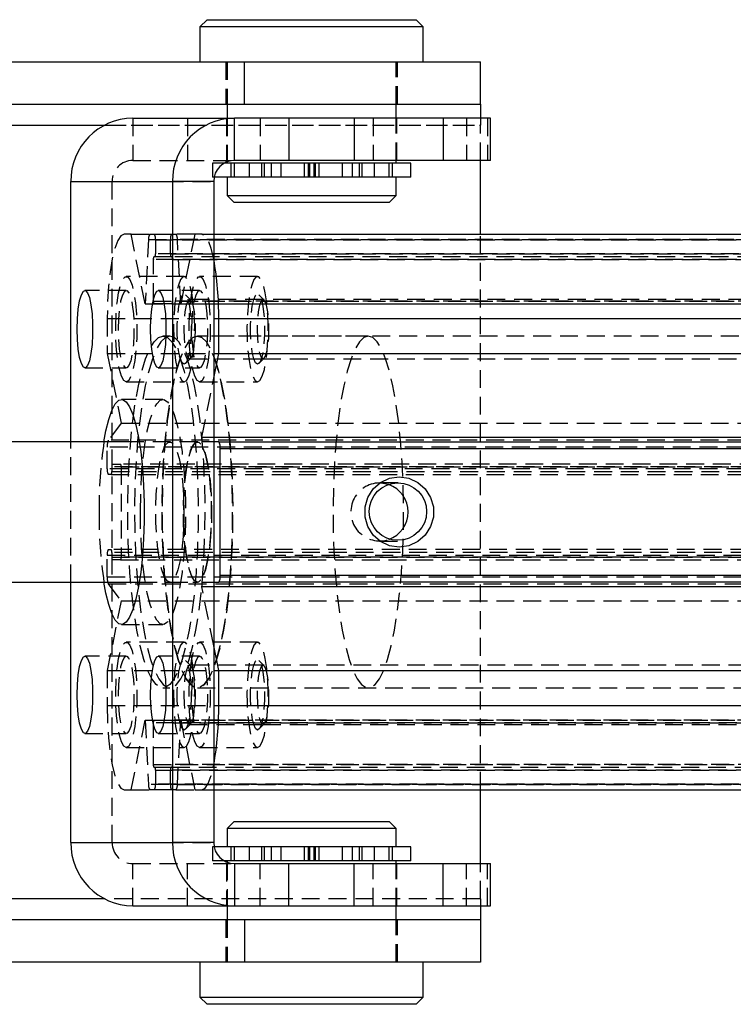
# Model space of a CAD drawing. Extents: x 28 to 325, y 10 to 291.
# Tile 8 of 10: x 206 to 257, y 105 to 175. Entities that reach past the tile are written whole.
import ezdxf

# ---------------------------------------------------------------- set-up
doc = ezdxf.new("R2010")
doc.units = 0
doc.linetypes.add('HIDDEN', pattern=[1.905, 1.27, -0.635])
doc.layers.get('0').update_dxf_attribs({"linetype": 'CONTINUOUS'})

msp = doc.modelspace()

# ---------------------------------------------------------------- linework, layer by layer
at = {"color": 7, "linetype": 'CONTINUOUS'}
for p, q in [((219.802826, 174.767211), (219.302832, 174.267214)), ((219.802826, 174.767211), (227.240331, 174.767211)), ((227.240331, 174.767211), (234.677828, 174.767211)), ((235.177829, 174.267214), (234.677828, 174.767211)), ((219.302832, 174.267214), (219.302832, 171.767212)), ((227.240331, 174.267214), (219.302832, 174.267214)), ((235.177829, 174.267214), (227.240331, 174.267214)), ((235.177829, 171.767212), (235.177829, 174.267214)), ((126.251842, 171.767212), (222.467958, 171.767212)), ((222.467958, 168.767214), (222.467958, 171.767212)), ((222.467958, 171.767212), (239.240325, 171.767212)), ((239.240325, 168.767214), (239.240325, 171.767212)), ((126.251842, 168.767214), (222.467958, 168.767214)), ((221.240326, 168.767214), (221.240326, 167.767213)), ((222.467958, 168.767214), (239.240325, 168.767214)), ((233.240328, 167.767213), (233.240328, 168.767214)), ((239.240325, 168.767214), (239.240325, 167.767213)), ((214.530482, 167.767213), (221.752576, 167.767213)), ((221.752576, 164.767213), (221.752576, 167.767213)), ((225.628122, 167.767213), (221.752576, 167.767213)), ((225.628122, 167.767213), (225.628122, 164.767213)), ((230.257704, 167.767213), (225.628122, 167.767213)), ((230.257704, 167.767213), (230.257704, 164.767213)), ((236.591115, 167.767213), (230.257704, 167.767213)), ((236.591115, 167.767213), (236.591115, 164.767213)), ((239.955395, 167.767213), (236.591115, 167.767213)), ((239.955395, 164.767213), (239.955395, 167.767213)), ((234.281718, 164.567213), (221.019461, 164.567213)), ((221.240326, 164.673127), (221.240326, 164.567213)), ((225.628122, 164.767213), (221.752576, 164.767213)), ((230.257704, 164.767213), (225.628122, 164.767213)), ((236.591115, 164.767213), (230.257704, 164.767213)), ((233.240328, 164.567213), (233.240328, 164.767213)), ((234.281718, 163.567213), (234.281718, 164.567213)), ((239.955395, 164.767213), (236.591115, 164.767213)), ((239.240325, 159.517214), (239.240325, 164.767213)), ((210.121966, 144.767212), (210.121966, 163.267212)), ((210.121966, 163.267212), (217.34406, 163.267212)), ((217.34406, 163.267212), (217.34406, 116.267213)), ((220.283075, 163.267212), (217.34406, 163.267212)), ((220.283075, 163.267212), (220.283075, 116.267213)), ((234.281718, 163.567213), (220.312766, 163.567213)), ((221.240326, 163.567213), (221.240326, 162.267213)), ((233.240328, 162.267213), (233.240328, 163.567213)), ((221.240326, 162.267213), (221.740327, 161.767212)), ((221.240326, 162.267213), (233.240328, 162.267213)), ((232.740327, 161.767212), (221.740327, 161.767212)), ((232.740327, 161.767212), (233.240328, 162.267213)), ((220.283075, 159.517214), (306.621126, 159.517214)), ((220.634147, 151.031932), (220.634147, 153.517213)), ((220.634147, 153.517213), (307.824812, 153.517213)), ((220.283075, 149.281931), (220.634147, 151.031932)), ((220.634147, 151.031932), (307.824812, 151.031932)), ((220.283075, 145.09118), (306.633017, 145.09118)), ((214.985847, 144.767212), (159.70116, 144.767212)), ((220.634147, 144.767212), (220.283075, 144.767212)), ((220.634147, 144.767212), (307.824812, 144.767212)), ((220.734454, 135.267213), (220.734454, 144.267213)), ((307.925127, 144.267213), (220.734454, 144.267213)), ((220.734454, 135.267213), (307.925127, 135.267213)), ((159.611807, 134.767213), (214.985847, 134.767213)), ((210.121966, 116.267213), (210.121966, 134.767213)), ((220.283075, 134.767213), (220.634147, 134.767213)), ((306.633017, 134.443245), (220.283075, 134.443245)), ((307.824812, 134.767213), (220.634147, 134.767213)), ((220.634147, 128.502494), (220.283075, 130.252494)), ((220.634147, 126.017213), (220.634147, 128.502494)), ((220.634147, 128.502494), (307.824812, 128.502494)), ((220.634147, 126.017213), (307.824812, 126.017213)), ((220.283075, 120.017214), (306.621126, 120.017214)), ((239.240325, 114.767212), (239.240325, 120.017214)), ((221.740327, 117.767213), (221.240326, 117.267214)), ((221.740327, 117.767213), (227.240331, 117.767213)), ((227.240331, 117.767213), (232.740327, 117.767213)), ((233.240328, 117.267214), (232.740327, 117.767213)), ((221.240326, 117.267214), (221.240326, 115.967212)), ((227.240331, 117.267214), (221.240326, 117.267214)), ((233.240328, 117.267214), (227.240331, 117.267214)), ((233.240328, 115.967212), (233.240328, 117.267214)), ((210.121966, 116.267213), (217.34406, 116.267213)), ((220.283075, 116.267213), (217.34406, 116.267213)), ((234.281718, 115.967212), (220.312766, 115.967212)), ((234.281718, 114.967212), (234.281718, 115.967212)), ((234.281718, 114.967212), (221.019461, 114.967212)), ((221.240326, 114.967212), (221.240326, 114.861298)), ((233.240328, 114.767212), (233.240328, 114.967212)), ((221.752576, 114.767212), (221.752576, 111.767214)), ((221.752576, 114.767212), (225.628122, 114.767212)), ((225.628122, 111.767214), (225.628122, 114.767212)), ((225.628122, 114.767212), (230.257704, 114.767212)), ((230.257704, 111.767214), (230.257704, 114.767212)), ((230.257704, 114.767212), (236.591115, 114.767212)), ((236.591115, 111.767214), (236.591115, 114.767212)), ((236.591115, 114.767212), (239.955395, 114.767212)), ((239.955395, 111.767214), (239.955395, 114.767212)), ((214.530482, 111.767214), (221.752576, 111.767214)), ((221.240326, 111.767214), (221.240326, 110.767213)), ((221.752576, 111.767214), (225.628122, 111.767214)), ((225.628122, 111.767214), (230.257704, 111.767214)), ((230.257704, 111.767214), (236.591115, 111.767214)), ((233.240328, 110.767213), (233.240328, 111.767214)), ((236.591115, 111.767214), (239.955395, 111.767214)), ((239.240325, 111.767214), (239.240325, 110.767213)), ((222.467958, 110.767213), (126.251842, 110.767213)), ((222.467958, 110.767213), (222.467958, 107.767213)), ((239.240325, 110.767213), (222.467958, 110.767213)), ((239.240325, 110.767213), (239.240325, 107.767213)), ((222.467958, 107.767213), (126.251842, 107.767213)), ((219.302832, 107.767213), (219.302832, 105.267212)), ((239.240325, 107.767213), (222.467958, 107.767213)), ((235.177829, 105.267212), (235.177829, 107.767213)), ((219.302832, 105.267212), (219.802826, 104.767214)), ((219.302832, 105.267212), (235.177829, 105.267212)), ((234.677828, 104.767214), (235.177829, 105.267212)), ((234.677828, 104.767214), (219.802826, 104.767214))]:
    msp.add_line(p, q, dxfattribs=at)
at = {"color": 7, "linetype": 'HIDDEN'}
for p, q in [((221.140332, 171.767212), (221.140332, 168.767214)), ((221.240326, 171.767212), (221.240326, 168.767214)), ((233.240328, 168.767214), (233.240328, 171.767212)), ((233.340329, 168.767214), (233.340329, 171.767212)), ((214.530482, 167.767213), (214.530482, 164.767213)), ((218.406028, 167.767213), (218.406028, 164.767213)), ((221.190332, 167.767213), (221.190332, 164.767213)), ((221.240326, 167.767213), (221.240326, 164.673127)), ((223.573147, 167.767213), (223.573147, 164.767213)), ((231.604933, 167.767213), (231.604933, 164.767213)), ((233.240328, 164.767213), (233.240328, 167.767213)), ((233.290329, 164.767213), (233.290329, 167.767213)), ((238.240651, 167.767213), (238.240651, 164.767213)), ((239.240325, 167.767213), (239.240325, 167.267212)), ((239.752098, 167.767213), (239.752098, 164.767213)), ((123.240328, 167.267212), (239.240325, 167.267212)), ((212.510846, 167.267212), (239.240325, 167.267212)), ((239.240325, 164.767213), (239.240325, 167.267212)), ((214.530482, 164.767213), (221.752576, 164.767213)), ((221.019461, 164.567213), (220.198936, 164.567213)), ((220.198936, 164.567213), (220.198936, 163.567213)), ((221.49033, 164.567213), (221.49033, 163.567213)), ((221.740327, 164.567213), (221.740327, 163.567213)), ((222.805298, 164.567213), (222.805298, 163.567213)), ((223.672389, 164.567213), (223.672389, 163.567213)), ((223.864517, 164.567213), (223.864517, 163.567213)), ((224.370255, 164.567213), (224.370255, 163.567213)), ((225.040331, 164.567213), (225.040331, 163.567213)), ((226.74033, 163.567213), (226.74033, 164.567213)), ((226.990326, 164.567213), (226.990326, 163.567213)), ((227.081492, 164.567213), (227.081492, 163.567213)), ((227.399169, 164.567213), (227.399169, 163.567213)), ((227.490327, 164.567213), (227.490327, 163.567213)), ((227.740332, 164.567213), (227.740332, 163.567213)), ((229.440331, 163.567213), (229.440331, 164.567213)), ((230.110406, 164.567213), (230.110406, 163.567213)), ((230.616136, 164.567213), (230.616136, 163.567213)), ((230.808265, 164.567213), (230.808265, 163.567213)), ((231.675363, 164.567213), (231.675363, 163.567213)), ((232.740327, 163.567213), (232.740327, 164.567213)), ((232.990331, 163.567213), (232.990331, 164.567213)), ((210.121966, 163.267212), (213.060982, 163.267212)), ((213.060982, 163.267212), (220.283075, 163.267212)), ((213.060982, 116.267213), (213.060982, 163.267212)), ((220.312766, 163.567213), (220.198936, 163.567213)), ((214.412167, 159.517214), (213.913589, 159.517214)), ((215.40337, 154.576385), (214.412167, 159.517214)), ((214.412167, 159.517214), (215.745925, 159.517214)), ((215.649038, 159.146622), (215.40337, 154.576385)), ((215.649038, 159.146622), (302.839703, 159.146622)), ((215.745925, 159.517214), (216.055139, 159.517214)), ((216.055139, 159.517214), (217.28891, 159.517214)), ((216.135382, 159.117212), (216.135382, 158.117212)), ((216.135382, 159.117212), (303.326047, 159.117212)), ((217.208668, 158.117212), (217.208668, 159.117212)), ((304.399333, 159.117212), (217.208668, 159.117212)), ((217.28891, 159.517214), (217.598124, 159.517214)), ((218.931883, 159.517214), (217.598124, 159.517214)), ((217.940687, 154.576385), (217.695012, 159.146622)), ((304.885677, 159.146622), (217.695012, 159.146622)), ((218.931883, 159.517214), (217.940687, 154.576385)), ((219.430468, 159.517214), (218.931883, 159.517214)), ((219.430468, 159.517214), (220.283075, 159.517214)), ((239.240325, 120.017214), (239.240325, 159.517214)), ((215.989939, 154.767212), (215.989939, 157.717213)), ((303.180612, 157.717213), (215.989939, 157.717213)), ((216.09526, 157.917213), (216.03006, 157.917213)), ((217.248789, 157.917213), (216.09526, 157.917213)), ((303.326047, 158.117212), (216.135382, 158.117212)), ((217.208668, 158.117212), (304.399333, 158.117212)), ((217.313989, 157.917213), (217.248789, 157.917213)), ((304.504654, 157.917213), (217.313989, 157.917213)), ((217.35411, 157.717213), (217.35411, 154.767212)), ((217.35411, 157.717213), (304.544783, 157.717213)), ((218.178666, 156.517213), (214.064046, 156.517213)), ((223.394617, 156.517213), (219.280004, 156.517213)), ((214.064046, 155.517213), (211.125038, 155.517213)), ((219.280004, 155.517213), (216.340995, 155.517213)), ((215.989939, 154.767212), (303.180612, 154.767212)), ((304.544783, 154.767212), (217.35411, 154.767212)), ((218.6568, 154.822711), (218.281365, 155.214234)), ((223.786487, 154.867213), (218.570529, 154.867213)), ((223.872758, 154.822711), (223.497323, 155.214234)), ((301.964185, 154.867213), (223.786487, 154.867213)), ((215.40337, 154.576385), (217.940687, 154.576385)), ((217.313989, 154.567213), (216.03006, 154.567213)), ((217.313989, 154.567213), (304.504654, 154.567213)), ((217.940687, 154.576385), (305.131353, 154.576385)), ((212.709903, 153.517213), (212.709903, 151.031932)), ((212.709903, 153.517213), (299.900568, 153.517213)), ((217.161863, 152.267213), (216.672025, 152.267213)), ((231.269113, 152.267213), (219.121202, 152.267213)), ((301.413513, 152.267213), (219.121202, 152.267213)), ((212.709903, 151.031932), (213.701106, 146.091103)), ((212.709903, 151.031932), (220.634147, 151.031932)), ((218.281365, 150.320191), (218.6568, 150.711714)), ((218.570529, 150.667213), (223.786487, 150.667213)), ((223.497323, 150.320191), (223.872758, 150.711714)), ((223.786487, 150.667213), (301.964185, 150.667213)), ((211.125038, 150.017213), (214.064046, 150.017213)), ((216.340995, 150.017213), (219.280004, 150.017213)), ((219.442352, 145.09118), (220.283075, 149.281931)), ((214.064046, 149.017213), (218.178666, 149.017213)), ((219.280004, 149.017213), (223.394617, 149.017213)), ((216.672025, 147.767213), (213.733017, 147.767213)), ((213.701106, 146.091103), (212.784252, 144.866512)), ((213.701106, 146.091103), (300.891764, 146.091103)), ((219.442352, 145.09118), (220.283075, 145.09118)), ((210.121966, 134.767213), (210.121966, 144.767212)), ((212.709903, 142.842213), (212.709903, 144.383549)), ((299.900568, 144.383549), (212.709903, 144.383549)), ((299.974925, 144.866512), (212.784252, 144.866512)), ((219.121202, 144.767212), (214.985847, 144.767212)), ((219.121202, 144.767212), (217.161863, 144.767212)), ((220.283075, 144.767212), (219.466536, 144.767212)), ((299.900568, 142.842213), (212.709903, 142.842213)), ((213.030889, 142.967213), (213.030889, 142.642213)), ((300.221554, 142.967213), (213.030889, 142.967213)), ((213.07101, 143.167213), (213.662817, 143.167213)), ((300.853482, 143.167213), (213.662817, 143.167213)), ((213.702946, 142.967213), (213.702946, 136.567213)), ((213.702946, 142.967213), (300.893611, 142.967213)), ((212.990767, 142.442213), (212.790153, 142.442213)), ((212.990767, 142.442213), (300.181425, 142.442213)), ((213.030889, 142.642213), (300.221554, 142.642213)), ((233.383304, 141.834213), (232.06587, 141.834213)), ((232.06587, 137.700213), (233.383304, 137.700213)), ((212.709903, 135.150876), (212.709903, 136.692213)), ((212.709903, 136.692213), (299.900568, 136.692213)), ((212.790153, 137.092213), (212.990767, 137.092213)), ((300.181425, 137.092213), (212.990767, 137.092213)), ((213.030889, 136.892213), (213.030889, 136.567213)), ((300.221554, 136.892213), (213.030889, 136.892213)), ((213.030889, 136.567213), (300.221554, 136.567213)), ((300.893611, 136.567213), (213.702946, 136.567213)), ((213.662817, 136.367213), (213.07101, 136.367213)), ((213.662817, 136.367213), (300.853482, 136.367213)), ((212.709903, 135.150876), (299.900568, 135.150876)), ((212.784252, 134.667913), (213.701106, 133.443322)), ((212.784252, 134.667913), (299.974925, 134.667913)), ((214.985847, 134.767213), (219.121202, 134.767213)), ((217.161863, 134.767213), (219.121202, 134.767213)), ((220.283075, 130.252494), (219.442352, 134.443245)), ((220.283075, 134.443245), (219.442352, 134.443245)), ((219.466536, 134.767213), (220.283075, 134.767213)), ((213.701106, 133.443322), (212.709903, 128.502494)), ((213.701106, 133.443322), (300.891764, 133.443322)), ((213.733017, 131.767213), (216.672025, 131.767213)), ((218.178666, 130.517212), (214.064046, 130.517212)), ((223.394617, 130.517212), (219.280004, 130.517212)), ((214.064046, 129.517212), (211.125038, 129.517212)), ((219.280004, 129.517212), (216.340995, 129.517212)), ((218.6568, 128.822711), (218.281365, 129.214234)), ((223.786487, 128.867212), (218.570529, 128.867212)), ((223.872758, 128.822711), (223.497323, 129.214234)), ((301.964185, 128.867212), (223.786487, 128.867212)), ((212.709903, 128.502494), (212.709903, 126.017213)), ((212.709903, 128.502494), (220.634147, 128.502494)), ((216.672025, 127.267212), (217.161863, 127.267212)), ((219.121202, 127.267212), (231.269113, 127.267212)), ((219.121202, 127.267212), (301.413513, 127.267212)), ((212.709903, 126.017213), (299.900568, 126.017213)), ((214.412167, 120.017214), (215.40337, 124.958041)), ((215.40337, 124.958041), (215.649038, 120.387804)), ((215.40337, 124.958041), (217.940687, 124.958041)), ((215.989939, 121.817212), (215.989939, 124.767213)), ((303.180612, 124.767213), (215.989939, 124.767213)), ((216.03006, 124.967213), (217.313989, 124.967213)), ((304.504654, 124.967213), (217.313989, 124.967213)), ((217.35411, 124.767213), (217.35411, 121.817212)), ((217.35411, 124.767213), (304.544783, 124.767213)), ((217.695012, 120.387804), (217.940687, 124.958041)), ((217.940687, 124.958041), (218.931883, 120.017214)), ((217.940687, 124.958041), (305.131353, 124.958041)), ((218.281365, 124.320191), (218.6568, 124.711714)), ((218.570529, 124.667213), (223.786487, 124.667213)), ((223.497323, 124.320191), (223.872758, 124.711714)), ((223.786487, 124.667213), (301.964185, 124.667213)), ((211.125038, 124.017212), (214.064046, 124.017212)), ((216.340995, 124.017212), (219.280004, 124.017212)), ((214.064046, 123.017212), (218.178666, 123.017212)), ((219.280004, 123.017212), (223.394617, 123.017212)), ((215.989939, 121.817212), (303.180612, 121.817212)), ((304.544783, 121.817212), (217.35411, 121.817212)), ((216.03006, 121.617213), (216.09526, 121.617213)), ((216.09526, 121.617213), (217.248789, 121.617213)), ((216.135382, 121.417213), (216.135382, 120.417213)), ((216.135382, 121.417213), (303.326047, 121.417213)), ((217.208668, 120.417213), (217.208668, 121.417213)), ((304.399333, 121.417213), (217.208668, 121.417213)), ((217.248789, 121.617213), (217.313989, 121.617213)), ((217.313989, 121.617213), (304.504654, 121.617213)), ((303.326047, 120.417213), (216.135382, 120.417213)), ((217.208668, 120.417213), (304.399333, 120.417213)), ((213.913589, 120.017214), (214.412167, 120.017214)), ((214.412167, 120.017214), (215.745925, 120.017214)), ((302.839703, 120.387804), (215.649038, 120.387804)), ((216.055139, 120.017214), (215.745925, 120.017214)), ((217.28891, 120.017214), (216.055139, 120.017214)), ((217.598124, 120.017214), (217.28891, 120.017214)), ((217.598124, 120.017214), (218.931883, 120.017214)), ((217.695012, 120.387804), (304.885677, 120.387804)), ((218.931883, 120.017214), (219.430468, 120.017214)), ((219.430468, 120.017214), (220.283075, 120.017214)), ((210.121966, 116.267213), (213.060982, 116.267213)), ((213.060982, 116.267213), (220.283075, 116.267213)), ((220.312766, 115.967212), (220.198936, 115.967212)), ((220.198936, 115.967212), (220.198936, 114.967212)), ((221.49033, 115.967212), (221.49033, 114.967212)), ((221.740327, 115.967212), (221.740327, 114.967212)), ((222.805298, 115.967212), (222.805298, 114.967212)), ((223.672389, 115.967212), (223.672389, 114.967212)), ((223.864517, 115.967212), (223.864517, 114.967212)), ((224.370255, 115.967212), (224.370255, 114.967212)), ((225.040331, 115.967212), (225.040331, 114.967212)), ((226.74033, 114.967212), (226.74033, 115.967212)), ((226.990326, 115.967212), (226.990326, 114.967212)), ((227.081492, 115.967212), (227.081492, 114.967212)), ((227.399169, 115.967212), (227.399169, 114.967212)), ((227.490327, 115.967212), (227.490327, 114.967212)), ((227.740332, 115.967212), (227.740332, 114.967212)), ((229.440331, 114.967212), (229.440331, 115.967212)), ((230.110406, 115.967212), (230.110406, 114.967212)), ((230.616136, 115.967212), (230.616136, 114.967212)), ((230.808265, 115.967212), (230.808265, 114.967212)), ((231.675363, 115.967212), (231.675363, 114.967212)), ((232.740327, 114.967212), (232.740327, 115.967212)), ((232.990331, 114.967212), (232.990331, 115.967212)), ((221.019461, 114.967212), (220.198936, 114.967212)), ((221.240326, 114.861298), (221.240326, 111.767214)), ((214.530482, 114.767212), (221.752576, 114.767212)), ((214.530482, 111.767214), (214.530482, 114.767212)), ((218.406028, 111.767214), (218.406028, 114.767212)), ((221.190332, 114.767212), (221.190332, 111.767214)), ((223.573147, 111.767214), (223.573147, 114.767212)), ((231.604933, 111.767214), (231.604933, 114.767212)), ((233.240328, 111.767214), (233.240328, 114.767212)), ((233.290329, 111.767214), (233.290329, 114.767212)), ((238.240651, 111.767214), (238.240651, 114.767212)), ((239.240325, 112.267213), (239.240325, 114.767212)), ((239.752098, 111.767214), (239.752098, 114.767212)), ((239.240325, 112.267213), (123.240328, 112.267213)), ((239.240325, 112.267213), (212.510846, 112.267213)), ((239.240325, 112.267213), (239.240325, 111.767214)), ((221.140332, 110.767213), (221.140332, 107.767213)), ((221.240326, 110.767213), (221.240326, 107.767213)), ((233.240328, 107.767213), (233.240328, 110.767213)), ((233.340329, 107.767213), (233.340329, 110.767213))]:
    msp.add_line(p, q, dxfattribs=at)
at = {"color": 8, "linetype": 'CONTINUOUS'}
for p, q in [((123.240328, 167.267212), (212.510846, 167.267212)), ((212.510846, 112.267213), (123.240328, 112.267213))]:
    msp.add_line(p, q, dxfattribs=at)
at = {"color": 7, "linetype": 'HIDDEN', "flags": 128}
for points in [[(213.913589, 159.517214), (213.678761, 159.401925), (213.452957, 159.060489), (213.244854, 158.50603), (213.062457, 157.759853), (212.91276, 156.850634), (212.80153, 155.813314), (212.733037, 154.687755), (212.709903, 153.517213)], [(220.283075, 157.752482), (220.2816, 157.759853), (220.099195, 158.50603), (219.891093, 159.060489), (219.665288, 159.401925), (219.430468, 159.517214)], [(214.064046, 149.017213), (213.890552, 149.118295), (213.726415, 149.416091), (213.580481, 149.894546), (213.460608, 150.527868), (213.373273, 151.281914), (213.323175, 152.116032), (213.31302, 152.985256), (213.343351, 153.842725), (213.412537, 154.642213), (213.516845, 155.340619), (213.65065, 155.900292), (213.806747, 156.29106), (213.97671, 156.491857), (214.151382, 156.491857), (214.321352, 156.29106), (214.477441, 155.900292), (214.611254, 155.340619), (214.715562, 154.642213), (214.784748, 153.842725), (214.815079, 152.985256), (214.804917, 152.116032), (214.754826, 151.281914), (214.667483, 150.527868), (214.547618, 149.894546), (214.401676, 149.416091), (214.23754, 149.118295), (214.064046, 149.017213)], [(218.178666, 149.017213), (218.352153, 149.118295), (218.516297, 149.416091), (218.662231, 149.894546), (218.782104, 150.527868), (218.869439, 151.281914), (218.919537, 152.116032), (218.929692, 152.985256), (218.899361, 153.842725), (218.830175, 154.642213), (218.725867, 155.340619), (218.592062, 155.900292), (218.435965, 156.29106), (218.266002, 156.491857), (218.091323, 156.491857), (217.92136, 156.29106), (217.765263, 155.900292), (217.631458, 155.340619), (217.52715, 154.642213), (217.457964, 153.842725), (217.427633, 152.985256), (217.437788, 152.116032), (217.487886, 151.281914), (217.575221, 150.527868), (217.695094, 149.894546), (217.841028, 149.416091), (218.005172, 149.118295), (218.178666, 149.017213)], [(219.280004, 149.017213), (219.106509, 149.118295), (218.942373, 149.416091), (218.796431, 149.894546), (218.676566, 150.527868), (218.58923, 151.281914), (218.539133, 152.116032), (218.528978, 152.985256), (218.559309, 153.842725), (218.628495, 154.642213), (218.732803, 155.340619), (218.866608, 155.900292), (219.022705, 156.29106), (219.192668, 156.491857), (219.367339, 156.491857), (219.537309, 156.29106), (219.693399, 155.900292), (219.827211, 155.340619), (219.93152, 154.642213), (220.000698, 153.842725), (220.03103, 152.985256), (220.020874, 152.116032), (219.970777, 151.281914), (219.883441, 150.527868), (219.763576, 149.894546), (219.617634, 149.416091), (219.453498, 149.118295), (219.280004, 149.017213)], [(223.394617, 149.017213), (223.568111, 149.118295), (223.732254, 149.416091), (223.878189, 149.894546), (223.998061, 150.527868), (224.085397, 151.281914), (224.135495, 152.116032), (224.14565, 152.985256), (224.115319, 153.842725), (224.046133, 154.642213), (223.941824, 155.340619), (223.808019, 155.900292), (223.651922, 156.29106), (223.48196, 156.491857), (223.307281, 156.491857), (223.137318, 156.29106), (222.981221, 155.900292), (222.847416, 155.340619), (222.743108, 154.642213), (222.673922, 153.842725), (222.643591, 152.985256), (222.653746, 152.116032), (222.703843, 151.281914), (222.791179, 150.527868), (222.911051, 149.894546), (223.056986, 149.416091), (223.22113, 149.118295), (223.394617, 149.017213)], [(213.51236, 152.767213), (213.532819, 153.509154), (213.592677, 154.196068), (213.687493, 154.777012), (213.810234, 155.208897), (213.951803, 155.459694), (214.101694, 155.510802), (214.248798, 155.35843), (214.382193, 155.01388), (214.492, 154.502705), (214.570059, 153.862816), (214.610598, 153.141671), (214.610598, 152.392754), (214.570059, 151.67161), (214.492, 151.031721), (214.382193, 150.520545), (214.248798, 150.175995), (214.101694, 150.023623), (213.951803, 150.074731), (213.810234, 150.325528), (213.687493, 150.757414), (213.592677, 151.338357), (213.532819, 152.025272), (213.51236, 152.767213)], [(218.728318, 152.767213), (218.748777, 153.509154), (218.808635, 154.196068), (218.903451, 154.777012), (219.026192, 155.208897), (219.167761, 155.459694), (219.317651, 155.510802), (219.464756, 155.35843), (219.598151, 155.01388), (219.707957, 154.502705), (219.786017, 153.862816), (219.826556, 153.141671), (219.826556, 152.392754), (219.786017, 151.67161), (219.707957, 151.031721), (219.598151, 150.520545), (219.464756, 150.175995), (219.317651, 150.023623), (219.167761, 150.074731), (219.026192, 150.325528), (218.903451, 150.757414), (218.808635, 151.338357), (218.748777, 152.025272), (218.728318, 152.767213)], [(218.178666, 150.267212), (218.037366, 150.36848), (217.90751, 150.664079), (217.799625, 151.13006), (217.722452, 151.728676), (217.682234, 152.411425), (217.682234, 153.123), (217.722452, 153.80575), (217.799625, 154.404364), (217.90751, 154.870347), (218.037366, 155.165945), (218.178666, 155.267212), (218.319959, 155.165945), (218.449815, 154.870347), (218.5577, 154.404364), (218.634873, 153.80575), (218.675091, 153.123), (218.675091, 152.411425), (218.634873, 151.728676), (218.5577, 151.13006), (218.449815, 150.664079), (218.319959, 150.36848), (218.178666, 150.267212)], [(218.570529, 154.867213), (218.440345, 154.764431), (218.322902, 154.466148), (218.229703, 154.001562), (218.16986, 153.416148), (218.149244, 152.767213), (218.16986, 152.118277), (218.229703, 151.532864), (218.322902, 151.068277), (218.440345, 150.769994), (218.570529, 150.667213), (218.700713, 150.769994), (218.818157, 151.068277), (218.911364, 151.532864), (218.971199, 152.118277), (218.991823, 152.767213), (218.971199, 153.416148), (218.911364, 154.001562), (218.818157, 154.466148), (218.700713, 154.764431), (218.570529, 154.867213)], [(223.394617, 150.267212), (223.253324, 150.36848), (223.123468, 150.664079), (223.015583, 151.13006), (222.93841, 151.728676), (222.898192, 152.411425), (222.898192, 153.123), (222.93841, 153.80575), (223.015583, 154.404364), (223.123468, 154.870347), (223.253324, 155.165945), (223.394617, 155.267212), (223.535917, 155.165945), (223.665773, 154.870347), (223.773657, 154.404364), (223.85083, 153.80575), (223.891049, 153.123), (223.891049, 152.411425), (223.85083, 151.728676), (223.773657, 151.13006), (223.665773, 150.664079), (223.535917, 150.36848), (223.394617, 150.267212)], [(223.786487, 154.867213), (223.656303, 154.764431), (223.53886, 154.466148), (223.44566, 154.001562), (223.385817, 153.416148), (223.365202, 152.767213), (223.385817, 152.118277), (223.44566, 151.532864), (223.53886, 151.068277), (223.656303, 150.769994), (223.786487, 150.667213), (223.916671, 150.769994), (224.034115, 151.068277), (224.127322, 151.532864), (224.187157, 152.118277), (224.20778, 152.767213), (224.187157, 153.416148), (224.127322, 154.001562), (224.034115, 154.466148), (223.916671, 154.764431), (223.786487, 154.867213)], [(216.672025, 152.267213), (216.992698, 152.164588), (217.308111, 151.858399), (217.61307, 151.353672), (217.902585, 150.658697), (218.171894, 149.784883), (218.416571, 148.74658), (218.6326, 147.560835), (218.816443, 146.24712), (218.965075, 144.827004), (219.076051, 143.323808), (219.147555, 141.762211), (219.178407, 140.167857), (219.168111, 138.566925), (219.116828, 136.985701), (219.025395, 135.45015), (218.895323, 133.985484), (218.72875, 132.615755), (218.528396, 131.363451), (218.29757, 130.249138), (218.040048, 129.291111), (217.760063, 128.505102), (217.462211, 127.904016), (217.151388, 127.497723), (216.832696, 127.292895), (216.51136, 127.292895), (216.192662, 127.497723), (215.881838, 127.904016), (215.583987, 128.505102), (215.304001, 129.291111), (215.046479, 130.249138), (214.815653, 131.363451), (214.615307, 132.615755), (214.448727, 133.985484), (214.318654, 135.45015), (214.227228, 136.985701), (214.175939, 138.566925), (214.165642, 140.167857), (214.196495, 141.762211), (214.268005, 143.323808), (214.378982, 144.827004), (214.527606, 146.24712), (214.711449, 147.560835), (214.927486, 148.74658), (215.172163, 149.784883), (215.441464, 150.658697), (215.730979, 151.353672), (216.035946, 151.858399), (216.351352, 152.164588), (216.672025, 152.267213)], [(217.161863, 152.267213), (216.84119, 152.164588), (216.525777, 151.858399), (216.220818, 151.353672), (215.931303, 150.658697), (215.661994, 149.784883), (215.417317, 148.74658), (215.201288, 147.560835), (215.017444, 146.24712), (214.868813, 144.827004), (214.757836, 143.323808), (214.686333, 141.762211), (214.65548, 140.167857), (214.665777, 138.566925), (214.717059, 136.985701), (214.808493, 135.45015), (214.938558, 133.985484), (215.105138, 132.615755), (215.305484, 131.363451), (215.536318, 130.249138), (215.79384, 129.291111), (216.073825, 128.505102), (216.371669, 127.904016), (216.6825, 127.497723), (217.001191, 127.292895), (217.322527, 127.292895), (217.641226, 127.497723), (217.952049, 127.904016), (218.249901, 128.505102), (218.529887, 129.291111), (218.787408, 130.249138), (219.018235, 131.363451), (219.218581, 132.615755), (219.385161, 133.985484), (219.515233, 135.45015), (219.606659, 136.985701), (219.657942, 138.566925), (219.668246, 140.167857), (219.637386, 141.762211), (219.565882, 143.323808), (219.454906, 144.827004), (219.306282, 146.24712), (219.122439, 147.560835), (218.906402, 148.74658), (218.661725, 149.784883), (218.392416, 150.658697), (218.102909, 151.353672), (217.797942, 151.858399), (217.482536, 152.164588), (217.161863, 152.267213)], [(219.121202, 152.267213), (218.800529, 152.164588), (218.485116, 151.858399), (218.180156, 151.353672), (217.890642, 150.658697), (217.62134, 149.784883), (217.376656, 148.74658), (217.160626, 147.560835), (216.976783, 146.24712), (216.828159, 144.827004), (216.717175, 143.323808), (216.645672, 141.762211), (216.614819, 140.167857), (216.625116, 138.566925), (216.676406, 136.985701), (216.767832, 135.45015), (216.897904, 133.985484), (217.064477, 132.615755), (217.26483, 131.363451), (217.495657, 130.249138), (217.753178, 129.291111), (218.033164, 128.505102), (218.331016, 127.904016), (218.641839, 127.497723), (218.960538, 127.292895), (219.281866, 127.292895), (219.600565, 127.497723), (219.911388, 127.904016), (220.20924, 128.505102), (220.489225, 129.291111), (220.746747, 130.249138), (220.977574, 131.363451), (221.177927, 132.615755), (221.3445, 133.985484), (221.474572, 135.45015), (221.565998, 136.985701), (221.617288, 138.566925), (221.627585, 140.167857), (221.596732, 141.762211), (221.525229, 143.323808), (221.414245, 144.827004), (221.265621, 146.24712), (221.081777, 147.560835), (220.865748, 148.74658), (220.621063, 149.784883), (220.351762, 150.658697), (220.062247, 151.353672), (219.757288, 151.858399), (219.441875, 152.164588), (219.121202, 152.267213)], [(219.121202, 152.267213), (219.441875, 152.164588), (219.757288, 151.858399), (220.062247, 151.353672), (220.351762, 150.658697), (220.621063, 149.784883), (220.865748, 148.74658), (221.081777, 147.560835), (221.265621, 146.24712), (221.414245, 144.827004), (221.525229, 143.323808), (221.596732, 141.762211), (221.627585, 140.167857), (221.617288, 138.566925), (221.565998, 136.985701), (221.474572, 135.45015), (221.3445, 133.985484), (221.177927, 132.615755), (220.977574, 131.363451), (220.746747, 130.249138), (220.489225, 129.291111), (220.20924, 128.505102), (219.911388, 127.904016), (219.600565, 127.497723), (219.281866, 127.292895), (218.960538, 127.292895), (218.641839, 127.497723), (218.331016, 127.904016), (218.033164, 128.505102), (217.753178, 129.291111), (217.495657, 130.249138), (217.26483, 131.363451), (217.064477, 132.615755), (216.897904, 133.985484), (216.767832, 135.45015), (216.676406, 136.985701), (216.625116, 138.566925), (216.614819, 140.167857), (216.645672, 141.762211), (216.717175, 143.323808), (216.828159, 144.827004), (216.976783, 146.24712), (217.160626, 147.560835), (217.376656, 148.74658), (217.62134, 149.784883), (217.890642, 150.658697), (218.180156, 151.353672), (218.485116, 151.858399), (218.800529, 152.164588), (219.121202, 152.267213)], [(231.269113, 152.267213), (230.94844, 152.164588), (230.633034, 151.858399), (230.328067, 151.353672), (230.03856, 150.658697), (229.769251, 149.784883), (229.524574, 148.74658), (229.308537, 147.560835), (229.124702, 146.24712), (228.97607, 144.827004), (228.865094, 143.323808), (228.79359, 141.762211), (228.76273, 140.167857), (228.773034, 138.566925), (228.824317, 136.985701), (228.915743, 135.45015), (229.045815, 133.985484), (229.212395, 132.615755), (229.412741, 131.363451), (229.643575, 130.249138), (229.901089, 129.291111), (230.181075, 128.505102), (230.478927, 127.904016), (230.78975, 127.497723), (231.108448, 127.292895), (231.429785, 127.292895), (231.748476, 127.497723), (232.059306, 127.904016), (232.357151, 128.505102), (232.637136, 129.291111), (232.894658, 130.249138), (233.125492, 131.363451), (233.325838, 132.615755), (233.492418, 133.985484), (233.622483, 135.45015), (233.713917, 136.985701), (233.765199, 138.566925), (233.775496, 140.167857), (233.744643, 141.762211), (233.673139, 143.323808), (233.562163, 144.827004), (233.413531, 146.24712), (233.229688, 147.560835), (233.013659, 148.74658), (232.768982, 149.784883), (232.499673, 150.658697), (232.210158, 151.353672), (231.905199, 151.858399), (231.589786, 152.164588), (231.269113, 152.267213)], [(215.067117, 139.767213), (215.087897, 141.050503), (215.149707, 142.300557), (215.250946, 143.484998), (215.38899, 144.573151), (215.560264, 145.536832), (215.760334, 146.351083), (215.984016, 146.994816), (216.225511, 147.451358), (216.478578, 147.708884), (216.736651, 147.760724), (216.993048, 147.605538), (217.241137, 147.247343), (217.474482, 146.695416), (217.687047, 145.964052), (217.873319, 145.072194), (218.028477, 144.042939), (218.148506, 142.902946), (218.230299, 141.681738), (218.271731, 140.410945), (218.271731, 139.12348), (218.230299, 137.852687), (218.148506, 136.63148), (218.028477, 135.491486), (217.873319, 134.462232), (217.687047, 133.570373), (217.474482, 132.839009), (217.241137, 132.287083), (216.993048, 131.928888), (216.736651, 131.773701), (216.478578, 131.825542), (216.225511, 132.083067), (215.984016, 132.539609), (215.760334, 133.183342), (215.560264, 133.997593), (215.38899, 134.961275), (215.250946, 136.049427), (215.149707, 137.233869), (215.087897, 138.483923), (215.067117, 139.767213)], [(217.161863, 134.767213), (216.959945, 134.869563), (216.766297, 135.172424), (216.588839, 135.663396), (216.434843, 136.322378), (216.310612, 137.122393), (216.221235, 138.030686), (216.170362, 139.010074), (216.16008, 140.020459), (216.190814, 141.020475), (216.261304, 141.969184), (216.368659, 142.827743), (216.508492, 143.561003), (216.675072, 144.138946), (216.861582, 144.537909), (217.060379, 144.741559), (217.26334, 144.741559), (217.462144, 144.537909), (217.648654, 144.138946), (217.815234, 143.561003), (217.955067, 142.827743), (218.062422, 141.969184), (218.132912, 141.020475), (218.163646, 140.020459), (218.153364, 139.010074), (218.102491, 138.030686), (218.013107, 137.122393), (217.888876, 136.322378), (217.73488, 135.663396), (217.557429, 135.172424), (217.363774, 134.869563), (217.161863, 134.767213)], [(219.121202, 144.767212), (218.919284, 144.664862), (218.725636, 144.362002), (218.548178, 143.87103), (218.394182, 143.212047), (218.269951, 142.412033), (218.180574, 141.503739), (218.129701, 140.524352), (218.119419, 139.513967), (218.150153, 138.51395), (218.220643, 137.565242), (218.327998, 136.706683), (218.467831, 135.973422), (218.634411, 135.39548), (218.820921, 134.996516), (219.019725, 134.792866), (219.222679, 134.792866), (219.421483, 134.996516), (219.607993, 135.39548), (219.774573, 135.973422), (219.914406, 136.706683), (220.021761, 137.565242), (220.092251, 138.51395), (220.122985, 139.513967), (220.112703, 140.524352), (220.06183, 141.503739), (219.972453, 142.412033), (219.848222, 143.212047), (219.694226, 143.87103), (219.516768, 144.362002), (219.32312, 144.664862), (219.121202, 144.767212)], [(219.121202, 134.767213), (218.919284, 134.869563), (218.725636, 135.172424), (218.548178, 135.663396), (218.394182, 136.322378), (218.269951, 137.122393), (218.180574, 138.030686), (218.129701, 139.010074), (218.119419, 140.020459), (218.150153, 141.020475), (218.220643, 141.969184), (218.327998, 142.827743), (218.467831, 143.561003), (218.634411, 144.138946), (218.820921, 144.537909), (219.019725, 144.741559), (219.222679, 144.741559), (219.421483, 144.537909), (219.607993, 144.138946), (219.774573, 143.561003), (219.914406, 142.827743), (220.021761, 141.969184), (220.092251, 141.020475), (220.122985, 140.020459), (220.112703, 139.010074), (220.06183, 138.030686), (219.972453, 137.122393), (219.848222, 136.322378), (219.694226, 135.663396), (219.516768, 135.172424), (219.32312, 134.869563), (219.121202, 134.767213)], [(232.724591, 141.721794), (232.691622, 141.733047), (232.06587, 141.834213)], [(214.064046, 123.017212), (213.890552, 123.118294), (213.726415, 123.41609), (213.580481, 123.894546), (213.460608, 124.527868), (213.373273, 125.281914), (213.323175, 126.116032), (213.31302, 126.985255), (213.343351, 127.842725), (213.412537, 128.642212), (213.516845, 129.340619), (213.65065, 129.900292), (213.806747, 130.29106), (213.97671, 130.491856), (214.151382, 130.491856), (214.321352, 130.29106), (214.477441, 129.900292), (214.611254, 129.340619), (214.715562, 128.642212), (214.784748, 127.842725), (214.815079, 126.985255), (214.804917, 126.116032), (214.754826, 125.281914), (214.667483, 124.527868), (214.547618, 123.894546), (214.401676, 123.41609), (214.23754, 123.118294), (214.064046, 123.017212)], [(218.178666, 123.017212), (218.352153, 123.118294), (218.516297, 123.41609), (218.662231, 123.894546), (218.782104, 124.527868), (218.869439, 125.281914), (218.919537, 126.116032), (218.929692, 126.985255), (218.899361, 127.842725), (218.830175, 128.642212), (218.725867, 129.340619), (218.592062, 129.900292), (218.435965, 130.29106), (218.266002, 130.491856), (218.091323, 130.491856), (217.92136, 130.29106), (217.765263, 129.900292), (217.631458, 129.340619), (217.52715, 128.642212), (217.457964, 127.842725), (217.427633, 126.985255), (217.437788, 126.116032), (217.487886, 125.281914), (217.575221, 124.527868), (217.695094, 123.894546), (217.841028, 123.41609), (218.005172, 123.118294), (218.178666, 123.017212)], [(219.280004, 123.017212), (219.106509, 123.118294), (218.942373, 123.41609), (218.796431, 123.894546), (218.676566, 124.527868), (218.58923, 125.281914), (218.539133, 126.116032), (218.528978, 126.985255), (218.559309, 127.842725), (218.628495, 128.642212), (218.732803, 129.340619), (218.866608, 129.900292), (219.022705, 130.29106), (219.192668, 130.491856), (219.367339, 130.491856), (219.537309, 130.29106), (219.693399, 129.900292), (219.827211, 129.340619), (219.93152, 128.642212), (220.000698, 127.842725), (220.03103, 126.985255), (220.020874, 126.116032), (219.970777, 125.281914), (219.883441, 124.527868), (219.763576, 123.894546), (219.617634, 123.41609), (219.453498, 123.118294), (219.280004, 123.017212)], [(223.394617, 123.017212), (223.568111, 123.118294), (223.732254, 123.41609), (223.878189, 123.894546), (223.998061, 124.527868), (224.085397, 125.281914), (224.135495, 126.116032), (224.14565, 126.985255), (224.115319, 127.842725), (224.046133, 128.642212), (223.941824, 129.340619), (223.808019, 129.900292), (223.651922, 130.29106), (223.48196, 130.491856), (223.307281, 130.491856), (223.137318, 130.29106), (222.981221, 129.900292), (222.847416, 129.340619), (222.743108, 128.642212), (222.673922, 127.842725), (222.643591, 126.985255), (222.653746, 126.116032), (222.703843, 125.281914), (222.791179, 124.527868), (222.911051, 123.894546), (223.056986, 123.41609), (223.22113, 123.118294), (223.394617, 123.017212)], [(213.51236, 126.767212), (213.532819, 127.509154), (213.592677, 128.196069), (213.687493, 128.777012), (213.810234, 129.208897), (213.951803, 129.459694), (214.101694, 129.510802), (214.248798, 129.35843), (214.382193, 129.01388), (214.492, 128.502705), (214.570059, 127.862816), (214.610598, 127.141671), (214.610598, 126.392755), (214.570059, 125.67161), (214.492, 125.031721), (214.382193, 124.520546), (214.248798, 124.175995), (214.101694, 124.023624), (213.951803, 124.074731), (213.810234, 124.325529), (213.687493, 124.757414), (213.592677, 125.338357), (213.532819, 126.025271), (213.51236, 126.767212)], [(218.728318, 126.767212), (218.748777, 127.509154), (218.808635, 128.196069), (218.903451, 128.777012), (219.026192, 129.208897), (219.167761, 129.459694), (219.317651, 129.510802), (219.464756, 129.35843), (219.598151, 129.01388), (219.707957, 128.502705), (219.786017, 127.862816), (219.826556, 127.141671), (219.826556, 126.392755), (219.786017, 125.67161), (219.707957, 125.031721), (219.598151, 124.520546), (219.464756, 124.175995), (219.317651, 124.023624), (219.167761, 124.074731), (219.026192, 124.325529), (218.903451, 124.757414), (218.808635, 125.338357), (218.748777, 126.025271), (218.728318, 126.767212)], [(218.178666, 124.267213), (218.037366, 124.36848), (217.90751, 124.664079), (217.799625, 125.130061), (217.722452, 125.728675), (217.682234, 126.411426), (217.682234, 127.123), (217.722452, 127.805751), (217.799625, 128.404365), (217.90751, 128.870346), (218.037366, 129.165945), (218.178666, 129.267213), (218.319959, 129.165945), (218.449815, 128.870346), (218.5577, 128.404365), (218.634873, 127.805751), (218.675091, 127.123), (218.675091, 126.411426), (218.634873, 125.728675), (218.5577, 125.130061), (218.449815, 124.664079), (218.319959, 124.36848), (218.178666, 124.267213)], [(218.570529, 128.867212), (218.440345, 128.764432), (218.322902, 128.466149), (218.229703, 128.001562), (218.16986, 127.416149), (218.149244, 126.767212), (218.16986, 126.118277), (218.229703, 125.532863), (218.322902, 125.068277), (218.440345, 124.769994), (218.570529, 124.667213), (218.700713, 124.769994), (218.818157, 125.068277), (218.911364, 125.532863), (218.971199, 126.118277), (218.991823, 126.767212), (218.971199, 127.416149), (218.911364, 128.001562), (218.818157, 128.466149), (218.700713, 128.764432), (218.570529, 128.867212)], [(223.394617, 124.267213), (223.253324, 124.36848), (223.123468, 124.664079), (223.015583, 125.130061), (222.93841, 125.728675), (222.898192, 126.411426), (222.898192, 127.123), (222.93841, 127.805751), (223.015583, 128.404365), (223.123468, 128.870346), (223.253324, 129.165945), (223.394617, 129.267213), (223.535917, 129.165945), (223.665773, 128.870346), (223.773657, 128.404365), (223.85083, 127.805751), (223.891049, 127.123), (223.891049, 126.411426), (223.85083, 125.728675), (223.773657, 125.130061), (223.665773, 124.664079), (223.535917, 124.36848), (223.394617, 124.267213)], [(223.786487, 128.867212), (223.656303, 128.764432), (223.53886, 128.466149), (223.44566, 128.001562), (223.385817, 127.416149), (223.365202, 126.767212), (223.385817, 126.118277), (223.44566, 125.532863), (223.53886, 125.068277), (223.656303, 124.769994), (223.786487, 124.667213), (223.916671, 124.769994), (224.034115, 125.068277), (224.127322, 125.532863), (224.187157, 126.118277), (224.20778, 126.767212), (224.187157, 127.416149), (224.127322, 128.001562), (224.034115, 128.466149), (223.916671, 128.764432), (223.786487, 128.867212)], [(212.709903, 126.017213), (212.733037, 124.846671), (212.80153, 123.721111), (212.91276, 122.683791), (213.062457, 121.774573), (213.244854, 121.028395), (213.452957, 120.473936), (213.678761, 120.1325), (213.913589, 120.017214)], [(219.430468, 120.017214), (219.665288, 120.1325), (219.891093, 120.473936), (220.099195, 121.028395), (220.2816, 121.774573), (220.283075, 121.781945)]]:
    msp.add_lwpolyline(points, dxfattribs=at)
at = {"color": 7, "linetype": 'CONTINUOUS', "flags": 128}
for points in [[(210.573352, 152.767213), (210.593804, 153.509154), (210.653662, 154.196068), (210.748478, 154.777012), (210.871226, 155.208897), (211.012795, 155.459694), (211.162685, 155.510802), (211.309782, 155.35843), (211.443185, 155.01388), (211.552984, 154.502705), (211.631051, 153.862816), (211.671582, 153.141671), (211.671582, 152.392754), (211.631051, 151.67161), (211.552984, 151.031721), (211.443185, 150.520545), (211.309782, 150.175995), (211.162685, 150.023623), (211.012795, 150.074731), (210.871226, 150.325528), (210.748478, 150.757414), (210.653662, 151.338357), (210.593804, 152.025272), (210.573352, 152.767213)], [(215.789302, 152.767213), (215.809762, 153.509154), (215.86962, 154.196068), (215.964436, 154.777012), (216.087184, 155.208897), (216.228752, 155.459694), (216.378643, 155.510802), (216.52574, 155.35843), (216.659143, 155.01388), (216.768942, 154.502705), (216.847009, 153.862816), (216.88754, 153.141671), (216.88754, 152.392754), (216.847009, 151.67161), (216.768942, 151.031721), (216.659143, 150.520545), (216.52574, 150.175995), (216.378643, 150.023623), (216.228752, 150.074731), (216.087184, 150.325528), (215.964436, 150.757414), (215.86962, 151.338357), (215.809762, 152.025272), (215.789302, 152.767213)], [(212.480179, 144.767212), (212.621256, 145.536832), (212.821319, 146.351083), (213.045, 146.994816), (213.286503, 147.451358), (213.539562, 147.708884), (213.797635, 147.760724), (214.05404, 147.605538), (214.302122, 147.247343), (214.535466, 146.695416), (214.748031, 145.964052), (214.934303, 145.072194), (215.089469, 144.042939), (215.209498, 142.902946), (215.291291, 141.681738), (215.332723, 140.410945), (215.332723, 139.12348), (215.291291, 137.852687), (215.209498, 136.63148), (215.089469, 135.491486), (214.934303, 134.462232), (214.748031, 133.570373), (214.535466, 132.839009), (214.302122, 132.287083), (214.05404, 131.928888), (213.797635, 131.773701), (213.539562, 131.825542), (213.286503, 132.083067), (213.045, 132.539609), (212.821319, 133.183342), (212.621256, 133.997593), (212.480179, 134.767213)], [(233.470171, 142.267213), (234.160184, 142.165945), (234.794295, 141.870347), (235.321133, 141.404365), (235.698021, 140.80575), (235.894418, 140.123), (235.894418, 139.411426), (235.698021, 138.728675), (235.321133, 138.130061), (234.794295, 137.664079), (234.160184, 137.36848), (233.470171, 137.267213), (232.780158, 137.36848), (232.146046, 137.664079), (231.619208, 138.130061), (231.242321, 138.728675), (231.045923, 139.411426), (231.045923, 140.123), (231.242321, 140.80575), (231.619208, 141.404365), (232.146046, 141.870347), (232.780158, 142.165945), (233.470171, 142.267213)], [(210.573352, 126.767212), (210.593804, 127.509154), (210.653662, 128.196069), (210.748478, 128.777012), (210.871226, 129.208897), (211.012795, 129.459694), (211.162685, 129.510802), (211.309782, 129.35843), (211.443185, 129.01388), (211.552984, 128.502705), (211.631051, 127.862816), (211.671582, 127.141671), (211.671582, 126.392755), (211.631051, 125.67161), (211.552984, 125.031721), (211.443185, 124.520546), (211.309782, 124.175995), (211.162685, 124.023624), (211.012795, 124.074731), (210.871226, 124.325529), (210.748478, 124.757414), (210.653662, 125.338357), (210.593804, 126.025271), (210.573352, 126.767212)], [(215.789302, 126.767212), (215.809762, 127.509154), (215.86962, 128.196069), (215.964436, 128.777012), (216.087184, 129.208897), (216.228752, 129.459694), (216.378643, 129.510802), (216.52574, 129.35843), (216.659143, 129.01388), (216.768942, 128.502705), (216.847009, 127.862816), (216.88754, 127.141671), (216.88754, 126.392755), (216.847009, 125.67161), (216.768942, 125.031721), (216.659143, 124.520546), (216.52574, 124.175995), (216.378643, 124.023624), (216.228752, 124.074731), (216.087184, 124.325529), (215.964436, 124.757414), (215.86962, 125.338357), (215.809762, 126.025271), (215.789302, 126.767212)]]:
    msp.add_lwpolyline(points, dxfattribs=at)
at = {"color": 7, "linetype": 'CONTINUOUS'}
msp.add_circle((233.374557, 139.794264), 2.039968, dxfattribs=at)
for centre, radius, start, end in [((214.576703, 163.312487), 4.454967, 90.59445905, 180.58229318), ((221.798801, 163.312482), 4.454971, 90.59451382, 180.58223842), ((221.767978, 163.282313), 1.48498, 90.59430171, 180.58266786), ((197.903532, 153.765204), 22.731967, 359.37492598, 10.10216884), ((220.036131, 144.387181), 0.708552, 350.25207407, 32.43548964), ((232.015011, 139.767213), 2.079397, 289.95262953, 70.04737047), ((220.036128, 135.147245), 0.708556, 327.56460166, 9.74785522), ((197.903581, 125.769219), 22.731918, 349.89781991, 0.62508111), ((214.576699, 116.221937), 4.454963, 179.41768293, 269.40558854), ((221.798797, 116.221941), 4.454967, 179.4177377, 269.40553377), ((221.76798, 116.252114), 1.484982, 179.41740386, 269.40562657)]:
    msp.add_arc(centre, radius, start, end, dxfattribs=at)
at = {"color": 7, "linetype": 'HIDDEN'}
for centre, radius, start, end in [((214.545885, 163.282313), 1.48498, 90.59430171, 180.58266786), ((216.14178, 159.21576), 0.497569, 142.70985737, 187.98725636), ((215.576723, 159.213191), 0.566844, 350.25163664, 32.43502399), ((217.767392, 159.213178), 0.566906, 147.56739648, 189.74594288), ((217.202289, 159.215766), 0.49755, 352.01182018, 37.2910661), ((216.269263, 157.765203), 0.283417, 147.56462168, 189.74861477), ((215.856058, 158.069222), 0.283417, 327.56462168, 9.74861477), ((217.487992, 158.069222), 0.283417, 170.25138523, 212.43537832), ((217.074786, 157.765203), 0.283417, 350.25138523, 32.43537832), ((216.269266, 154.719223), 0.283419, 170.25159272, 212.43517082), ((217.074784, 154.719223), 0.283419, 327.56482918, 9.74840728), ((159.48785, 140.452621), 60.133672, 4.1145079, 4.42404615), ((243.50435, 140.070236), 31.377712, 171.39095163, 180.55333003), ((213.79994, 144.462948), 1.092925, 158.33057842, 184.16612138), ((213.268547, 142.746241), 0.566828, 170.25208588, 212.43669092), ((213.310215, 143.015202), 0.283419, 147.56478848, 189.7484737), ((213.423628, 143.015195), 0.283409, 350.25263478, 32.43820673), ((212.751497, 142.594236), 0.283481, 327.56963007, 9.74363212), ((232.085907, 139.772756), 2.061554, 90.55688234, 288.04760048), ((244.15769, 139.510194), 32.03062, 179.54024537, 188.5154726), ((213.268547, 136.788184), 0.566828, 147.56330908, 189.74791412), ((212.751497, 136.940189), 0.283481, 350.25636788, 32.43036993), ((213.310215, 136.519223), 0.283419, 170.2515263, 212.43521152), ((213.423628, 136.51923), 0.283409, 327.56179327, 9.74736522), ((213.79994, 135.071477), 1.092925, 175.83387862, 201.66942158), ((159.48785, 139.081804), 60.133672, 355.57595385, 355.8854921), ((216.269266, 124.815202), 0.283419, 147.56482918, 189.74840728), ((217.074784, 124.815202), 0.283419, 350.25159272, 32.43517082), ((216.269263, 121.769223), 0.283417, 170.25138523, 212.43537832), ((217.074786, 121.769223), 0.283417, 327.56462168, 9.74861477), ((215.856058, 121.465203), 0.283417, 350.25138523, 32.43537832), ((217.487992, 121.465203), 0.283417, 147.56462168, 189.74861477), ((215.576736, 120.321233), 0.566831, 327.56451956, 9.74871689), ((217.767378, 120.321246), 0.566893, 170.25370356, 212.43305998), ((216.141767, 120.318663), 0.497557, 172.01231933, 217.29070789), ((217.202302, 120.318658), 0.497538, 322.7083687, 7.98860408), ((214.545887, 116.252114), 1.484982, 179.41740386, 269.40562657)]:
    msp.add_arc(centre, radius, start, end, dxfattribs=at)

doc.saveas('drawing.dxf')
